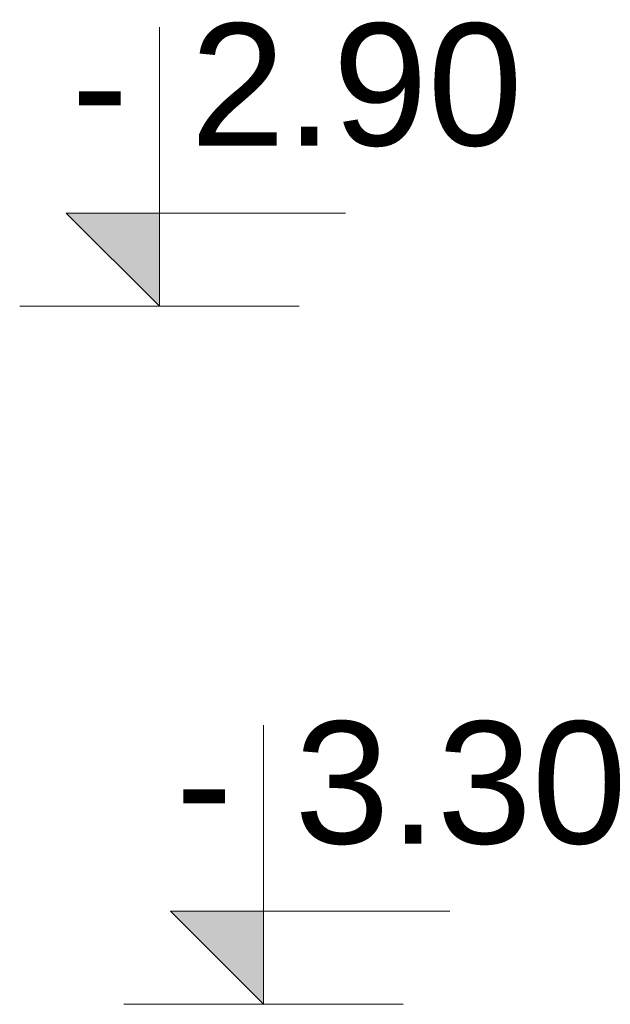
# Model space of a CAD drawing. Extents: x 3922 to 466978, y -142912 to 64503.
# Tile 14 of 62: x 391819 to 392157, y -129942 to -129378. Entities that reach past the tile are written whole.
import ezdxf
from ezdxf.enums import TextEntityAlignment as Align

# ---------------------------------------------------------------- set-up
doc = ezdxf.new("R2010")
doc.units = 0
doc.header["$LTSCALE"] = 10
doc.header["$MEASUREMENT"] = 0
doc.layers.add('RCAD_symbole graficzne', color=7, linetype='Continuous')
doc.styles.add('style1', font='arial.ttf')

msp = doc.modelspace()

# ---------------------------------------------------------------- hatches: boundary and pattern name
at = {"layer": 'RCAD_symbole graficzne'}
for points in [[(391845.5318, -129488.64289), (391898.86513, -129541.97622), (391898.86513, -129488.64289)], [(391905.17191, -129888.64289), (391958.50525, -129941.97622), (391958.50525, -129888.64289)]]:
    msp.add_hatch(color=1, dxfattribs=at).paths.add_polyline_path(points, flags=0)

# ---------------------------------------------------------------- linework, layer by layer
at = {"layer": 'RCAD_symbole graficzne', "color": 1, "lineweight": 0}
for p, q in [((391898.86513, -129541.97622), (391898.86513, -129381.97622)), ((392005.5318, -129488.64289), (391845.5318, -129488.64289)), ((391845.5318, -129488.64289), (391898.86513, -129541.97622)), ((391978.86513, -129541.97622), (391818.86513, -129541.97622)), ((391958.50525, -129941.97622), (391958.50525, -129781.97622)), ((392065.17191, -129888.64289), (391905.17191, -129888.64289)), ((391905.17191, -129888.64289), (391958.50525, -129941.97622)), ((392038.50525, -129941.97622), (391878.50525, -129941.97622))]:
    msp.add_line(p, q, dxfattribs=at)

# ---------------------------------------------------------------- texts
at = {"layer": 'RCAD_symbole graficzne', "color": 2, "style": 'style1'}
for s, p in [('2.90 ', (391916.64291, -129470.86511)), ('3.30 ', (391976.28303, -129870.86511))]:
    msp.add_text(s, height=70, dxfattribs=at).set_placement(p, align=Align.BOTTOM_LEFT)
for p in [(391881.08735, -129470.86511), (391940.72747, -129870.86511)]:
    msp.add_text('-', height=70, dxfattribs=at).set_placement(p, align=Align.BOTTOM_RIGHT)

doc.saveas('drawing.dxf')
